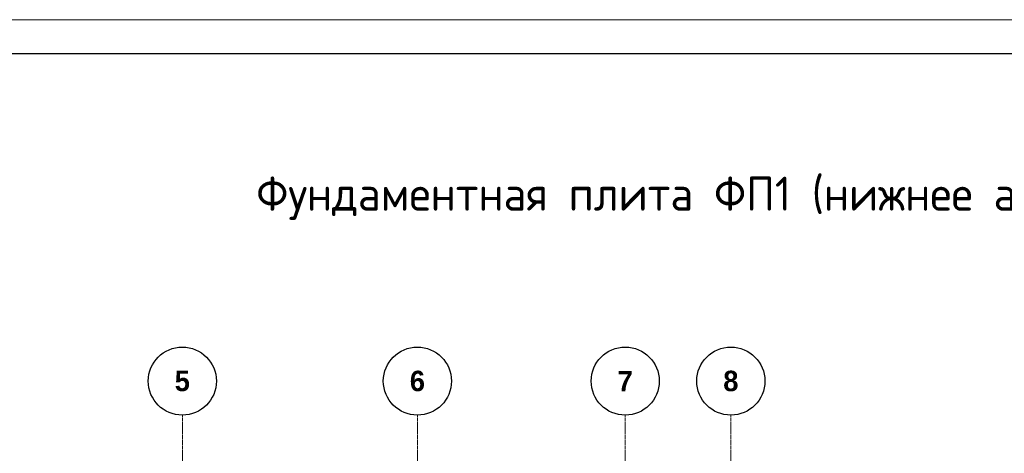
# Model space of a CAD drawing. Header units: millimetres. Extents: x -56135 to 1694203, y -446411 to -23139.
# Tile 130 of 256: x 683227 to 697677, y -104632 to -98264. Entities that reach past the tile are written whole.
import ezdxf

# ---------------------------------------------------------------- set-up
doc = ezdxf.new("R2010")
doc.units = ezdxf.units.MM
doc.linetypes.add('______5', pattern=[1100, 800, -100, 100, -100])
doc.linetypes.add('осевая', pattern=[50.8, 31.75, -6.35, 6.35, -6.35])
for name, color, linetype, lineweight in [('Оси', 40, '______5', 18), ('РАЗМЕРЫ', 1, 'Continuous', 9), ('ТОНКИЕ', 7, 'Continuous', 9), ('Узлы', 7, 'Continuous', 0)]:
    doc.layers.add(name, color=color, linetype=linetype, lineweight=lineweight)
doc.layers.add('ТОЛСТЫЕ_ОСНОВНЫЕ', color=6, linetype='Continuous')
doc.styles.add('Century Gothic', font='GOTHIC.TTF')
doc.styles.add('GOST-2.304_Type-B', font='GOST_Common.ttf')

# ---------------------------------------------------------------- blocks, each defined once
blk = doc.blocks.new('NSY101')
at = {"color": 0, "linetype": 'ByBlock', "lineweight": -2}
blk.add_circle((0, 0), 50, dxfattribs=at)
blk = doc.blocks.new('оси 2.2-2.3')
at = {"layer": 'Оси', "color": 16, "linetype": 'осевая', "lineweight": 0, "transparency": 33554687}
for p, q in [((487804.9, -104267.9), (487804.9, -134893.5)), ((491254.9, -104267.9), (491254.9, -134893.5)), ((494304.9, -104267.9), (494304.9, -134893.5)), ((495854.9, -104267.9), (495854.9, -134893.5))]:
    blk.add_line(p, q, dxfattribs=at)
at = {"layer": 'Оси', "color": 16, "linetype": 'Continuous', "lineweight": 25, "transparency": 33554687, "xscale": 9.999999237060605, "yscale": 9.999999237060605, "zscale": 9.999999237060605}
for p in [(487804.4, -103767.9), (491254.4, -103767.9), (494304.4, -103767.9), (495854.4, -103767.9)]:
    blk.add_blockref('NSY101', p, dxfattribs=at)
at = {"layer": 'Оси', "color": 16, "linetype": 'Continuous', "lineweight": 25, "transparency": 33554687, "char_height": 300, "width": 385, "attachment_point": 5, "style": 'Century Gothic'}
for s, insert in [('\\A1;{\\fCentury Gothic|i0|b1;\\H300.000000;\\W1.000000;\\C16;5}\\P', (487804.4, -103767.9)), ('\\A1;{\\fCentury Gothic|i0|b1;\\H300.000000;\\W1.000000;\\C16;6}\\P', (491254.4, -103767.9)), ('\\A1;{\\fCentury Gothic|i0|b1;\\H300.000000;\\W1.000000;\\C16;7}\\P', (494304.4, -103767.9)), ('\\A1;{\\fCentury Gothic|i0|b1;\\H300.000000;\\W1.000000;\\C16;8}\\P', (495854.4, -103767.9))]:
    blk.add_mtext(s, dxfattribs=dict(at, insert=insert))
blk = doc.blocks.new('*U43')
at = {"layer": 'ТОЛСТЫЕ_ОСНОВНЫЕ', "color": 6}
blk.add_lwpolyline([(20, 5), (886, 5), (886, 415), (20, 415)], close=True, dxfattribs=at)
at = {"layer": 'ТОНКИЕ'}
blk.add_lwpolyline([(0, 0), (891, 0), (891, 420), (0, 420)], close=True, dxfattribs=at)

msp = doc.modelspace()

# ---------------------------------------------------------------- block references
at = {"xscale": 100, "yscale": 100, "zscale": 100}
msp.add_blockref('*U43', (661089.5, -140263.7), dxfattribs=at)
at = {"layer": 'РАЗМЕРЫ', "color": 1}
msp.add_blockref('оси 2.2-2.3', (197809.4, 196.2), dxfattribs=at)

# ---------------------------------------------------------------- texts
at = {"layer": 'Узлы', "color": 80, "linetype": 'Continuous', "lineweight": 0, "style": 'GOST-2.304_Type-B'}
msp.add_text('Фундаментная плита ФП1 (нижнее армирование по Y)', height=500, dxfattribs=at).set_placement((686699, -101069.2))

doc.saveas('drawing.dxf')
